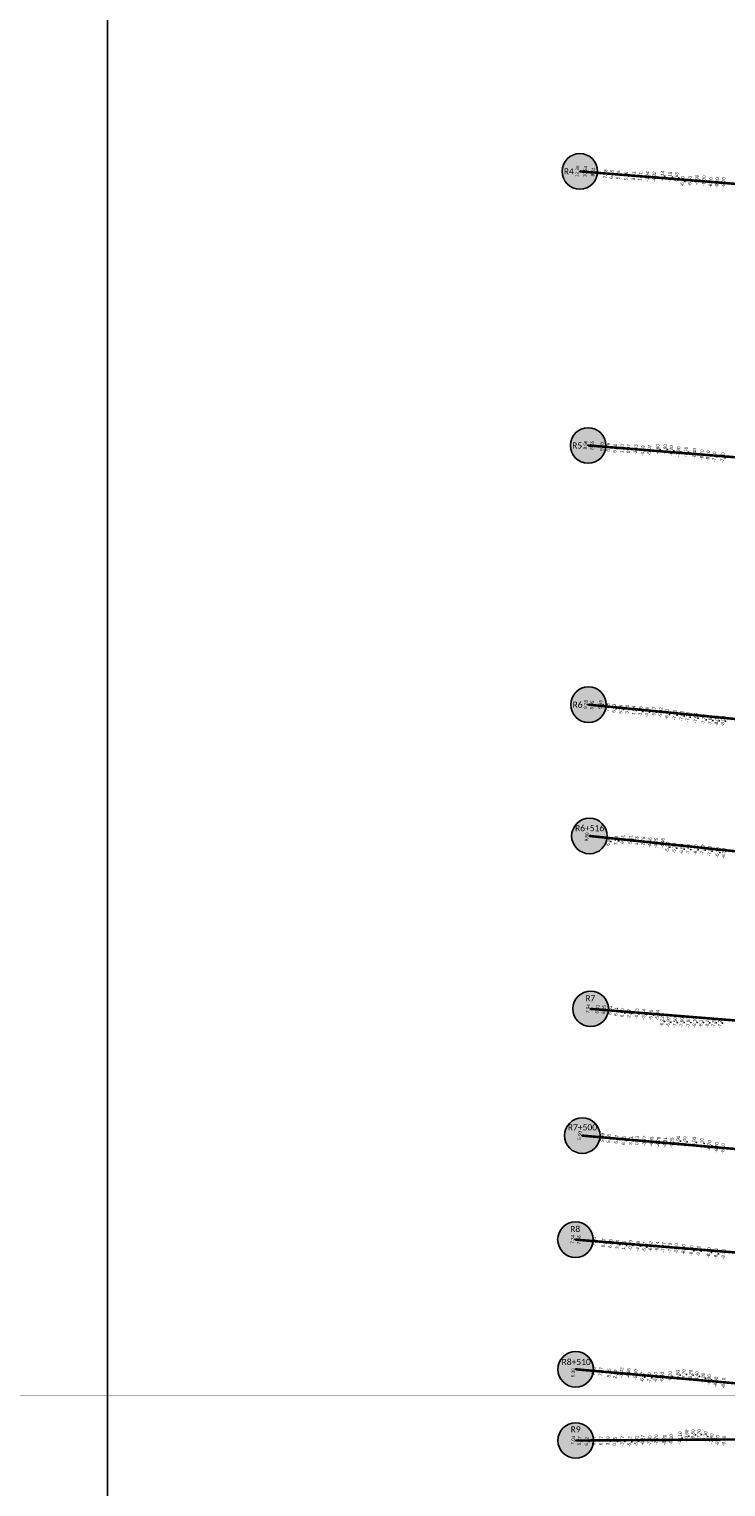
# Model space of a CAD drawing. Header units: feet. Extents: x 850675 to 1077306, y 463961 to 606658.
# Tile 74 of 77: x 943416 to 946158, y 589258 to 594996. Entities that reach past the tile are written whole.
import ezdxf
from ezdxf.enums import TextEntityAlignment as Align

# ---------------------------------------------------------------- set-up
doc = ezdxf.new("R2010")
doc.units = ezdxf.units.FT
doc.header["$MEASUREMENT"] = 0
doc.header["$XCLIPFRAME"] = 0
doc.header["$PDSIZE"] = 100
doc.linetypes.add('DASHED', pattern=[0.75, 0.5, -0.25])
for name, color, linetype in [('Circle', 253, 'Continuous'), ('ELEV8', 7, 'Continuous'), ('MATCHLINE', 7, 'DASHED'), ('Plan', 150, 'Continuous'), ('POINTS8', 7, 'Continuous'), ('Text', 255, 'Continuous')]:
    doc.layers.add(name, color=color, linetype=linetype)
doc.layers.add('MrSID', color=251, linetype='Continuous', transparency=0.2)
doc.styles.add('Legend', font='calibri.ttf')
doc.styles.add('MM-STANDARD', font='txt', dxfattribs={"height": 1})
picture_1 = doc.add_image_def('image7.sid', size_in_pixel=(6310, 6971))
picture_2 = doc.add_image_def('image9.sid', size_in_pixel=(6307, 6968))
picture_3 = doc.add_image_def('image11.jpg', size_in_pixel=(1570, 944))

# ---------------------------------------------------------------- blocks, each defined once
blk = doc.blocks.new('circle-block')
at = {"layer": 'Circle'}
h = blk.add_hatch(color=256, dxfattribs=at)
h.dxf.hatch_style = 1
edge = h.paths.add_edge_path()
edge.add_arc((945749.99, 597641.21), 70, 0, 360)
blk.add_circle((945749.99, 597641.21), 70, dxfattribs=at)

msp = doc.modelspace()

# ---------------------------------------------------------------- linework, layer by layer
at = {"layer": 'MATCHLINE', "color": 1, "const_width": 1, "flags": 128}
for points in [[(963828.314, 593674.117), (899094.3378, 593674.117)], [(963828.314, 589618.3068), (899094.3378, 589618.3068)]]:
    msp.add_lwpolyline(points, dxfattribs=at)
at = {"layer": 'Plan', "const_width": 10}
for points in [[(945582.99, 594436.43), (948591.7364, 594195.0174)], [(945615.86, 593357.48), (948616.1979, 593116.7421)], [(945617.28, 592336.99), (948619.3663, 592043.5849)], [(945620.83, 591820.2), (948623.0701, 591504.6486)], [(945625.51, 591139.41), (948616.208, 590899.4368)], [(945592.69, 590640.48), (948581.9725, 590378.9511)], [(945565.76, 590230.86), (948566.1122, 589990.1121)], [(945566.5, 589720.46), (948566.8965, 589457.9587)], [(945566.92, 589440.04), (948566.8931, 589460.2307)]]:
    msp.add_lwpolyline(points, dxfattribs=at)
at = {"layer": 'POINTS8', "color": 250, "linetype": 'Continuous', "lineweight": 0, "transparency": 33554687}
for p in [(945582.99, 594436.43, 11.36), (945614.414, 594435.166, 10.538), (945645.253, 594433.34, 8.814), (945694.007, 594425.569, 7.079), (945718.621, 594423.99, 6.654), (945744.449, 594421.917, 5.846), (945775.267, 594417.273, 5.957), (945805.312, 594417.912, 3.913), (945831.366, 594416.054, 1.712), (945859.278, 594415.497, -1.242), (945885.624, 594414.698, -4.319), (945917.969, 594417.785, -5.14), (945947.8929, 594414.2849, -5.1846), (945973.1076, 594411.5741, -5.6312), (945996.9496, 594397.0593, -6), (946026.4089, 594397.4211, -6.5), (946053.9003, 594402.238, -6.9), (946081.2208, 594399.2006, -8), (946108.4, 594392.19, -8.7), (946133.29, 594392.02, -9), (945615.117, 593358.304, 9.559), (945641.187, 593356.956, 8.651), (945680.357, 593352.936, 9.696), (945705.237, 593349.759, 8.794), (945731.722, 593345.764, 6.795), (945759.043, 593344.527, 1.6), (945785.161, 593343.758, 0.971), (945813.003, 593340.707, -3.034), (945840.584, 593336.012, -4.689), (945866.932, 593338.591, -5.073), (945899.5, 593341.55, -4.9), (945928.3, 593341.41, -4.9), (945952.8, 593336.76, -6.2), (945981.1, 593332.1, -7.2), (946011.16, 593330.67, -7.7), (946043.5, 593325.18, -8.4), (946073.68, 593320.38, -8.7), (946097.36, 593316.38, -8.1), (946122.07, 593312.62, -7.5), (946155.28, 593308.77, -7.7), (945616.383, 592337.019, 9.284), (945641.104, 592334.793, 5.046), (945674.449, 592336.777, 5.551), (945702.498, 592326.55, 7.246), (945727.849, 592321.875, 6.529), (945754.666, 592318.254, 6.34), (945779.423, 592318.229, 3.9), (945805.886, 592313.817, 1.939), (945831.152, 592309.679, -1.247), (945857.229, 592307.489, -4.255), (945885.108, 592308.119, -5.168), (945911.306, 592306.368, -5.62), (945935.53, 592298.72, -6.3), (945966.75, 592295.91, -7.1), (945993.32, 592291.93, -7.6), (946017.12, 592287.64, -7.7), (946049.4113, 592283.6494, -7.5599), (946080.63, 592277.97, -7.7), (946106.57, 592274.21, -7.8), (946131.64, 592272.86, -8), (946156.26, 592271.69, -8), (945620.83, 591820.2, 9.8), (945705.395, 591798.781, 6.527), (945736.008, 591801.021, 7.53), (945761.606, 591806.032, 6.509), (945792.583, 591805.611, 5.811), (945816.255, 591799.933, 1.227), (945842.49, 591796.687, -2.76), (945868.278, 591793.569, -4.364), (945892.602, 591791.936, -4.25), (945918.802, 591790.85, -4.458), (945937.89, 591775.72, -5.3), (945964.48, 591771.48, -5.7), (945993.63, 591768.06, -6.5), (946019.36, 591766.7, -7.4), (946049.31, 591765.8, -8.1), (946075.86, 591764.74, -7.9), (946104.5, 591760.11, -7), (946134.13, 591755.07, -6.1), (945625.51, 591139.41, 7.94), (945662.33, 591137.74, 6.411), (945687.437, 591136.055, 6.245), (945712.837, 591133.505, 6.012), (945736.346, 591128.222, 6.607), (945760.317, 591123.174, 6.897), (945786.592, 591121.091, 2.866), (945816.927, 591119.962, -0.126), (945844.92, 591117.585, -3.843), (945873.02, 591114.659, -5.201), (945898.176, 591114.644, -5.843), (945916.2436, 591089.1467, -6.2252), (945941.5445, 591087.4156, -6.975), (945967.67, 591085.44, -7.5), (945993.82, 591085.25, -7.6), (946019.6415, 591085.7428, -7.9015), (946044.9, 591085.94, -8.1), (946069.5584, 591085.5974, -8.1147), (946094.9104, 591084.9636, -8.1736), (946119.1891, 591084.2183, -7.8676), (946144.5442, 591083.72, -7.2445), (945592.69, 590640.48, 5.9), (945683.0285, 590632.668, 5.987), (945707.0045, 590628.093, 5.978), (945737.3375, 590625.484, 6.466), (945766.1745, 590620.729, 6.76), (945794.1635, 590620.35, 3.705), (945818.3055, 590620.519, 0.127), (945846.6415, 590618.959, -3.768), (945875.1195, 590615.564, -4.65), (945902.2295, 590614.876, -4.776), (945928.4285, 590613.444, -4.811), (945954.3041, 590611.8282, -4.2535), (945979.88, 590619, -3.9), (946005.06, 590615.77, -3), (946042.41, 590613.99, -5), (946072.21, 590609.28, -6.1), (946102.87, 590600.89, -6.7), (946131.88, 590593.38, -6.7), (946156.03, 590589.61, -8.1), (945565.087, 590231.317, 7.342), (945589.566, 590229.269, 7.664), (945649.865, 590222.39, 7.801), (945686.127, 590217.547, 6.672), (945713.55, 590215.104, 6.059), (945741.026, 590211.081, 3.438), (945766.156, 590208.115, 1.747), (945792.193, 590207.871, -0.892), (945822.208, 590204.587, -4.275), (945847.169, 590201.544, -5.369), (945871.521, 590203.342, -6.222), (945897.0195, 590202.3834, -6.7438), (945922.2905, 590200.2606, -7.2652), (945947.5615, 590198.1378, -7.7867), (945972.24, 590196, -8.1), (946000.82, 590191.7, -8.1), (946031.78, 590187.17, -8.2), (946060.38, 590185.37, -8.1), (946100.65, 590179.84, -8.1), (946129.35, 590175.39, -8.1), (945566.5, 589720.46, 6.3), (945647.852, 589713.705, 7.09), (945675.423, 589710.613, 7.374), (945708.136, 589705.693, 5.353), (945732.937, 589701.33, 2.694), (945756.86, 589706.885, -1.32), (945784.285, 589703.987, -4.663), (945812.388, 589699.155, -5.501), (945838.3985, 589688.93, -6.4722), (945866.07, 589686.95, -7.2), (945890.67, 589688.11, -6.9), (945916.43, 589688.91, -6.4), (945947.79, 589691.94, -6.2), (945978.09, 589696.85, -6.8), (946002.45, 589699.94, -7.7), (946028.9, 589697.69, -8.2), (946053.54, 589691.81, -8.4), (946077.84, 589685.74, -8.8), (946101.81, 589679.08, -8.9), (946128, 589670.27, -8.6), (945566.92, 589440.05, 7.04), (945591.431, 589438.04, 6.269), (945620.046, 589436.579, 6.315), (945648.719, 589438.3, 6.768), (945676.653, 589438.269, 6.468), (945703.748, 589438.116, 3.19), (945730.883, 589436.533, 0.05), (945759.716, 589436.232, -3.769), (945788.222, 589435.192, -5.323), (945815.712, 589437.764, -5.806), (945840.8635, 589440.6854, -6.1721), (945867.9, 589438.88, -7.3), (945893.71, 589442.66, -7.7), (945926.14, 589441.81, -8.2), (945952.26, 589443.61, -9.1), (945986.41, 589449.3, -10.1), (946012.72, 589456.68, -10.6), (946037.9, 589462.32, -9.8), (946062.29, 589463.44, -7.7), (946087, 589455.67, -7.3), (946111.25, 589446.67, -7.9), (946134.59, 589440.08, -8.7)]:
    msp.add_point(p, dxfattribs=at)

# ---------------------------------------------------------------- block references
at = {"layer": 'Circle'}
for p in [(-167, -3204.78), (-134.13, -4283.73), (-132.71, -5304.22), (-129.16, -5821.01), (-124.48, -6501.8), (-157.3, -7000.73), (-184.23, -7410.35), (-183.49, -7920.75), (-183.07, -8201.17)]:
    msp.add_blockref('circle-block', p, dxfattribs=at)

# ---------------------------------------------------------------- texts
at = {"layer": 'ELEV8', "color": 18, "true_color": 0x000000, "transparency": 33554687, "style": 'MM-STANDARD'}
for s, p in [('11.36', (945582.99, 594436.43, 11.36)), ('10.54', (945614.414, 594435.166, 10.538)), ('8.81', (945645.253, 594433.34, 8.814)), ('7.08', (945694.007, 594425.569, 7.079)), ('6.65', (945718.621, 594423.99, 6.654)), ('5.85', (945744.449, 594421.917, 5.846)), ('5.96', (945775.267, 594417.273, 5.957)), ('3.91', (945805.312, 594417.912, 3.913)), ('1.71', (945831.366, 594416.054, 1.712)), ('-1.24', (945859.278, 594415.497, -1.242)), ('-4.32', (945885.624, 594414.698, -4.319)), ('-5.14', (945917.969, 594417.785, -5.14)), ('-5.18', (945947.8929, 594414.2849, -5.1846)), ('-5.63', (945973.1076, 594411.5741, -5.6312)), ('-6.00', (945996.9496, 594397.0593, -6)), ('-6.50', (946026.4089, 594397.4211, -6.5)), ('-6.90', (946053.9003, 594402.238, -6.9)), ('-8.00', (946081.2208, 594399.2006, -8)), ('-8.70', (946158.59, 594392.77, -8.7)), ('-8.70', (946108.4, 594392.19, -8.7)), ('-9.00', (946133.29, 594392.02, -9)), ('9.56', (945615.117, 593358.304, 9.559)), ('8.65', (945641.187, 593356.956, 8.651)), ('9.70', (945680.357, 593352.936, 9.696)), ('8.79', (945705.237, 593349.759, 8.794)), ('6.80', (945731.722, 593345.764, 6.795)), ('1.60', (945759.043, 593344.527, 1.6)), ('0.97', (945785.161, 593343.758, 0.971)), ('-3.03', (945813.003, 593340.707, -3.034)), ('-4.69', (945840.584, 593336.012, -4.689)), ('-5.07', (945866.932, 593338.591, -5.073)), ('-4.90', (945899.5, 593341.55, -4.9)), ('-4.90', (945928.3, 593341.41, -4.9)), ('-6.20', (945952.8, 593336.76, -6.2)), ('-7.20', (945981.1, 593332.1, -7.2)), ('-7.70', (946011.16, 593330.67, -7.7)), ('-8.40', (946043.5, 593325.18, -8.4)), ('-8.70', (946073.68, 593320.38, -8.7)), ('-8.10', (946097.36, 593316.38, -8.1)), ('-7.50', (946122.07, 593312.62, -7.5)), ('-7.70', (946155.28, 593308.77, -7.7)), ('9.28', (945616.383, 592337.019, 9.284)), ('5.05', (945641.104, 592334.793, 5.046)), ('5.55', (945674.449, 592336.777, 5.551)), ('7.25', (945702.498, 592326.55, 7.246)), ('6.53', (945727.849, 592321.875, 6.529)), ('6.34', (945754.666, 592318.254, 6.34)), ('3.90', (945779.423, 592318.229, 3.9)), ('1.94', (945805.886, 592313.817, 1.939)), ('-1.25', (945831.152, 592309.679, -1.247)), ('-4.26', (945857.229, 592307.489, -4.255)), ('-5.17', (945885.108, 592308.119, -5.168)), ('-5.62', (945911.306, 592306.368, -5.62)), ('-6.30', (945935.53, 592298.72, -6.3)), ('-7.10', (945966.75, 592295.91, -7.1)), ('-7.60', (945993.32, 592291.93, -7.6)), ('-7.70', (946017.12, 592287.64, -7.7)), ('-7.56', (946049.4113, 592283.6494, -7.5599)), ('-7.70', (946080.63, 592277.97, -7.7)), ('-7.80', (946106.57, 592274.21, -7.8)), ('-8.00', (946131.64, 592272.86, -8)), ('-8.00', (946156.26, 592271.69, -8)), ('9.80', (945620.2824, 591815.2775, 9.8)), ('6.53', (945705.395, 591798.781, 6.527)), ('7.53', (945736.008, 591801.021, 7.53)), ('6.51', (945761.606, 591806.032, 6.509)), ('5.81', (945792.583, 591805.611, 5.811)), ('1.23', (945816.255, 591799.933, 1.227)), ('-2.76', (945842.49, 591796.687, -2.76)), ('-4.36', (945868.278, 591793.569, -4.364)), ('-4.25', (945892.602, 591791.936, -4.25)), ('-4.46', (945918.802, 591790.85, -4.458)), ('-5.30', (945937.89, 591775.72, -5.3)), ('-5.70', (945964.48, 591771.48, -5.7)), ('-6.50', (945993.63, 591768.06, -6.5)), ('-7.40', (946019.36, 591766.7, -7.4)), ('-8.10', (946049.31, 591765.8, -8.1)), ('-7.90', (946075.86, 591764.74, -7.9)), ('-7.00', (946104.5, 591760.11, -7)), ('-6.10', (946134.13, 591755.07, -6.1)), ('-6.30', (946159.67, 591751.16, -6.3)), ('7.94', (945625.51, 591139.41, 7.94)), ('6.41', (945662.33, 591137.74, 6.411)), ('6.25', (945687.437, 591136.055, 6.245)), ('6.01', (945712.837, 591133.505, 6.012)), ('6.61', (945736.346, 591128.222, 6.607)), ('6.90', (945760.317, 591123.174, 6.897)), ('2.87', (945786.592, 591121.091, 2.866)), ('-0.13', (945816.927, 591119.962, -0.126)), ('-3.84', (945844.92, 591117.585, -3.843)), ('-5.20', (945873.02, 591114.659, -5.201)), ('-5.84', (945898.176, 591114.644, -5.843)), ('-6.23', (945916.2436, 591089.1467, -6.2252)), ('-6.97', (945941.5445, 591087.4156, -6.975)), ('-7.50', (945967.67, 591085.44, -7.5)), ('-7.60', (945993.82, 591085.25, -7.6)), ('-7.90', (946019.6415, 591085.7428, -7.9015)), ('-8.10', (946044.9, 591085.94, -8.1)), ('-8.11', (946069.5584, 591085.5974, -8.1147)), ('-8.17', (946094.9104, 591084.9636, -8.1736)), ('-7.87', (946119.1891, 591084.2183, -7.8676)), ('-7.24', (946144.5442, 591083.72, -7.2445)), ('5.90', (945592.69, 590640.48, 5.9)), ('5.99', (945683.0285, 590632.668, 5.987)), ('5.98', (945707.0045, 590628.093, 5.978)), ('6.47', (945737.3375, 590625.484, 6.466)), ('6.76', (945766.1745, 590620.729, 6.76)), ('3.71', (945794.1635, 590620.35, 3.705)), ('0.13', (945818.3055, 590620.519, 0.127)), ('-3.77', (945846.6415, 590618.959, -3.768)), ('-4.65', (945875.1195, 590615.564, -4.65)), ('-4.78', (945902.2295, 590614.876, -4.776)), ('-4.81', (945928.4285, 590613.444, -4.811)), ('-4.25', (945954.3041, 590611.8282, -4.2535)), ('-3.90', (945979.88, 590619, -3.9)), ('-3.00', (946005.06, 590615.77, -3)), ('-5.00', (946042.41, 590613.99, -5)), ('-6.10', (946072.21, 590609.28, -6.1)), ('-6.70', (946102.87, 590600.89, -6.7)), ('-6.70', (946131.88, 590593.38, -6.7)), ('-8.10', (946156.03, 590589.61, -8.1)), ('7.34', (945565.087, 590231.317, 7.342)), ('7.66', (945589.566, 590229.269, 7.664)), ('7.80', (945649.865, 590222.39, 7.801)), ('6.67', (945686.127, 590217.547, 6.672)), ('6.06', (945713.55, 590215.104, 6.059)), ('3.44', (945741.026, 590211.081, 3.438)), ('1.75', (945766.156, 590208.115, 1.747)), ('-0.89', (945792.193, 590207.871, -0.892)), ('-4.28', (945822.208, 590204.587, -4.275)), ('-5.37', (945847.169, 590201.544, -5.369)), ('-6.22', (945871.521, 590203.342, -6.222)), ('-6.74', (945897.0195, 590202.3834, -6.7438)), ('-7.27', (945922.2905, 590200.2606, -7.2652)), ('-7.79', (945947.5615, 590198.1378, -7.7867)), ('-8.10', (945972.24, 590196, -8.1)), ('-8.10', (946000.82, 590191.7, -8.1)), ('-8.20', (946031.78, 590187.17, -8.2)), ('-8.10', (946060.38, 590185.37, -8.1)), ('-8.10', (946100.65, 590179.84, -8.1)), ('-8.10', (946129.35, 590175.39, -8.1)), ('-8.30', (946158.68, 590173.59, -8.3)), ('6.30', (945566.5, 589705.8886, 6.3)), ('7.09', (945647.852, 589713.705, 7.09)), ('7.37', (945675.423, 589710.613, 7.374)), ('5.35', (945708.136, 589705.693, 5.353)), ('2.69', (945732.937, 589701.33, 2.694)), ('-1.32', (945756.86, 589706.885, -1.32)), ('-4.66', (945784.285, 589703.987, -4.663)), ('-5.50', (945812.388, 589699.155, -5.501)), ('-6.47', (945838.3985, 589688.93, -6.4722)), ('-7.20', (945866.07, 589686.95, -7.2)), ('-6.90', (945890.67, 589688.11, -6.9)), ('-6.40', (945916.43, 589688.91, -6.4)), ('-6.20', (945947.79, 589691.94, -6.2)), ('-6.80', (945978.09, 589696.85, -6.8)), ('-7.70', (946002.45, 589699.94, -7.7)), ('-8.20', (946028.9, 589697.69, -8.2)), ('-8.40', (946053.54, 589691.81, -8.4)), ('-8.80', (946077.84, 589685.74, -8.8)), ('-8.90', (946101.81, 589679.08, -8.9)), ('-8.60', (946128, 589670.27, -8.6)), ('-8.10', (946158.4, 589666.04, -8.1)), ('-10.60', (946012.72, 589456.68, -10.6)), ('-9.80', (946037.9, 589462.32, -9.8)), ('-7.70', (946062.29, 589463.44, -7.7)), ('7.04', (945566.92, 589440.05, 7.04)), ('6.27', (945591.431, 589438.04, 6.269)), ('6.32', (945620.046, 589436.579, 6.315)), ('6.77', (945648.719, 589438.3, 6.768)), ('6.47', (945676.653, 589438.269, 6.468)), ('3.19', (945703.748, 589438.116, 3.19)), ('0.05', (945730.883, 589436.533, 0.05)), ('-3.77', (945759.716, 589436.232, -3.769)), ('-5.32', (945788.222, 589435.192, -5.323)), ('-5.81', (945815.712, 589437.764, -5.806)), ('-6.17', (945840.8635, 589440.6854, -6.1721)), ('-7.30', (945867.9, 589438.88, -7.3)), ('-7.70', (945893.71, 589442.66, -7.7)), ('-8.20', (945926.14, 589441.81, -8.2)), ('-9.10', (945952.26, 589443.61, -9.1)), ('-10.10', (945986.41, 589449.3, -10.1)), ('-7.30', (946087, 589455.67, -7.3)), ('-7.90', (946111.25, 589446.67, -7.9)), ('-8.70', (946134.59, 589440.08, -8.7)), ('-9.40', (946159.94, 589437.29, -9.4))]:
    msp.add_text(s, height=13, rotation=85, dxfattribs=at).set_placement(p, align=Align.BOTTOM_CENTER)
at = {"layer": 'Text', "color": 255, "style": 'Legend'}
for s, p in [('R4', (945539.785, 594436.43)), ('R5', (945572.655, 593357.48)), ('R6', (945574.075, 592336.99)), ('R6+516', (945621.5923, 591850.938)), ('R7', (945624.0446, 591181.1213)), ('R7+500', (945593.3639, 590672.9932)), ('R8', (945564.6628, 590272.9398)), ('R8+510', (945568.6994, 589749.2562)), ('R9', (945566.601, 589483.7543))]:
    msp.add_text(s, height=24, dxfattribs=at).set_placement(p, align=Align.MIDDLE_CENTER)

# ---------------------------------------------------------------- pictures from other files: only their frames are drawn
at = {"layer": 'MrSID'}
image = msp.add_image(picture_2, insert=(923032.3596, 583797.4211), size_in_units=(20692.2572, 22860.8924), dxfattribs=at)
image.dxf.flags = 7
image = msp.add_image(picture_1, insert=(943561.8596, 583929.9536), size_in_units=(20702.0997, 22870.7349), dxfattribs=at)
image.set_boundary_path([(49.1084, 243.54986), (1961.845194, 6970.5)])
image = msp.add_image(picture_3, insert=(851552.7296, 463961.3689), size_in_units=(225757.9943, 135742.3864), rotation=0.370518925, dxfattribs=at)
image.dxf.flags = 7

doc.saveas('drawing.dxf')
